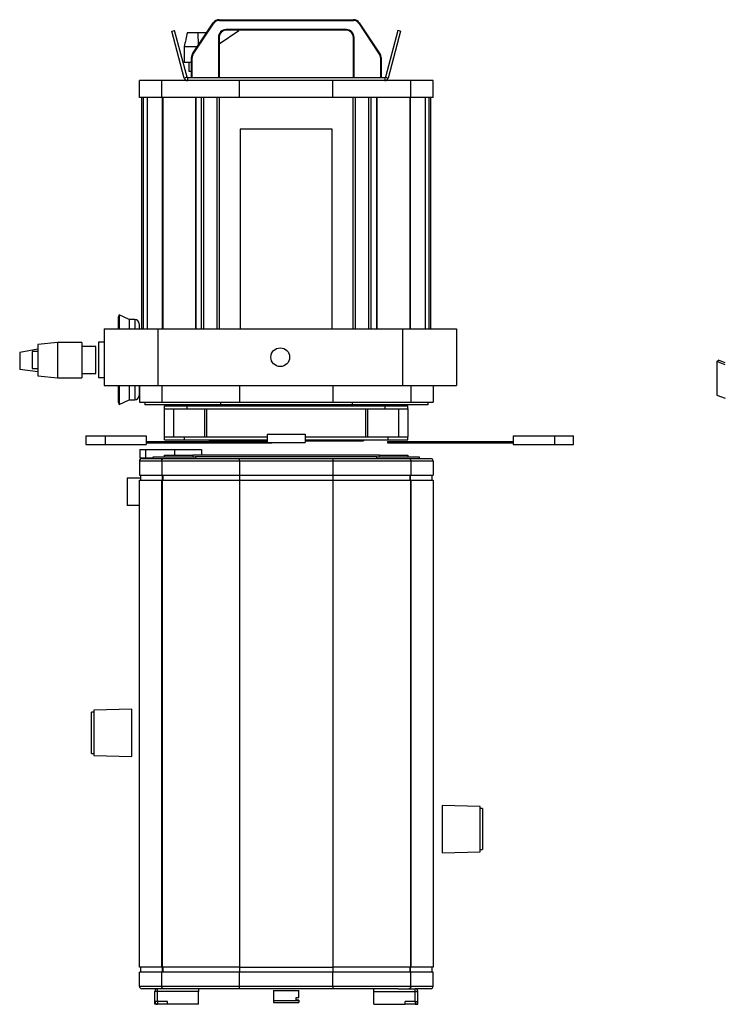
# Model space of a CAD drawing. Header units: millimetres. Extents: x 14 to 1162, y -733 to 476.
# Tile 1 of 4: x 14 to 513, y -733 to -38. Entities that reach past the tile are written whole.
import ezdxf

# ---------------------------------------------------------------- set-up
doc = ezdxf.new("R2010")
doc.units = ezdxf.units.MM

msp = doc.modelspace()

# ---------------------------------------------------------------- linework, layer by layer
at = {"color": 7, "linetype": 'Continuous', "lineweight": 25}
for p, q in [((136.16, -61.74), (150.72, -39.92)), ((136.54, -61.99), (151.1, -40.17)), ((151.1, -40.17), (150.72, -39.92)), ((154.88, -38.15), (154.88, -37.7)), ((154.88, -37.7), (249.76, -37.7)), ((154.88, -38.15), (249.76, -38.15)), ((249.76, -38.15), (249.76, -37.7)), ((253.54, -40.17), (253.91, -39.92)), ((253.54, -40.17), (268.1, -61.99)), ((253.91, -39.92), (268.48, -61.74)), ((121.46, -45.89), (123.39, -45.37)), ((130.31, -78.92), (121.46, -45.89)), ((132.24, -78.4), (123.39, -45.37)), ((132.47, -46.75), (139.94, -46.75)), ((139.94, -46.75), (140.11, -55.82)), ((139.94, -46.75), (146.16, -46.75)), ((154.82, -54.82), (168.9, -45.31)), ((244.82, -44.74), (159.82, -44.74)), ((159.82, -44.74), (159.82, -45.2)), ((244.82, -45.2), (159.82, -45.2)), ((168.92, -45.2), (168.9, -45.31)), ((244.82, -44.74), (244.82, -45.2)), ((281.25, -45.37), (272.4, -78.4)), ((283.18, -45.89), (274.33, -78.92)), ((283.18, -45.89), (281.25, -45.37)), ((154.36, -50.2), (154.36, -78.7)), ((154.36, -50.2), (154.82, -50.2)), ((154.82, -50.2), (154.82, -78.7)), ((250.27, -50.2), (249.82, -50.2)), ((249.82, -78.7), (249.82, -50.2)), ((250.27, -78.7), (250.27, -50.2)), ((130.2, -56.75), (139.49, -56.75)), ((130.2, -56.75), (130.2, -67.75)), ((136.54, -61.99), (136.16, -61.74)), ((268.1, -61.99), (268.48, -61.74)), ((130.2, -67.75), (135.32, -67.75)), ((133.51, -67.75), (133.51, -74)), ((135.77, -64.51), (135.32, -64.51)), ((135.32, -78.7), (135.32, -64.51)), ((135.77, -78.7), (135.77, -64.51)), ((268.86, -64.51), (268.86, -78.7)), ((268.86, -64.51), (269.32, -64.51)), ((269.32, -64.51), (269.32, -78.7)), ((133.51, -74), (135.32, -74)), ((98.52, -92.7), (98.52, -80.7)), ((114.3, -80.7), (98.52, -80.7)), ((114.3, -92.7), (114.3, -80.7)), ((169.32, -80.7), (114.3, -80.7)), ((132.24, -78.4), (130.31, -78.92)), ((132.62, -78.7), (132.62, -80.7)), ((272.01, -78.7), (132.62, -78.7)), ((169.32, -92.7), (169.32, -80.7)), ((235.32, -80.7), (169.32, -80.7)), ((235.32, -92.7), (235.32, -80.7)), ((290.34, -80.7), (235.32, -80.7)), ((272.01, -78.7), (272.01, -80.7)), ((272.4, -78.4), (274.33, -78.92)), ((290.34, -92.7), (290.34, -80.7)), ((306.12, -80.7), (290.34, -80.7)), ((306.12, -92.7), (306.12, -80.7)), ((114.3, -92.7), (98.52, -92.7)), ((100.33, -256.13), (100.33, -92.7)), ((101.26, -92.7), (101.26, -256.13)), ((104.11, -92.7), (104.11, -256.13)), ((169.32, -92.7), (114.3, -92.7)), ((114.76, -92.7), (114.76, -256.13)), ((115.08, -92.7), (115.08, -256.13)), ((138.28, -92.7), (138.28, -256.13)), ((138.52, -92.7), (138.52, -256.13)), ((142.5, -256.13), (142.5, -92.7)), ((143.86, -92.7), (143.86, -256.13)), ((153.55, -256.13), (153.55, -92.7)), ((155, -92.7), (155, -256.13)), ((235.32, -92.7), (169.32, -92.7)), ((290.34, -92.7), (235.32, -92.7)), ((249.63, -256.13), (249.63, -92.7)), ((251.08, -92.7), (251.08, -256.13)), ((260.78, -256.13), (260.78, -92.7)), ((262.13, -92.7), (262.13, -256.13)), ((266.12, -92.7), (266.12, -256.13)), ((266.36, -92.7), (266.36, -256.13)), ((289.56, -92.7), (289.56, -256.13)), ((289.88, -92.7), (289.88, -256.13)), ((306.12, -92.7), (290.34, -92.7)), ((300.53, -92.7), (300.53, -256.13)), ((303.38, -256.13), (303.38, -92.7)), ((304.3, -92.7), (304.3, -256.13)), ((234.82, -115), (169.82, -115)), ((169.82, -115), (169.82, -256.13)), ((234.82, -256.13), (234.82, -115)), ((84.38, -246.29), (83.53, -248.1)), ((83.53, -248.1), (83.53, -256.13)), ((91.28, -249.51), (84.38, -246.29)), ((84.38, -246.29), (84.38, -256.13)), ((95.33, -249.51), (91.28, -249.51)), ((91.28, -249.51), (91.28, -256.13)), ((95.33, -249.51), (95.33, -256.13)), ((73.6, -256.13), (73.6, -296.13)), ((73.6, -256.13), (111.6, -256.13)), ((98.33, -252.51), (98.33, -256.13)), ((111.6, -256.13), (111.6, -296.13)), ((111.6, -256.13), (284.6, -256.13)), ((284.6, -256.13), (284.6, -296.13)), ((284.6, -256.13), (322.6, -256.13)), ((322.6, -256.13), (322.6, -296.13)), ((26.8, -270.39), (13.97, -272.82)), ((40.8, -265.69), (26.8, -267.19)), ((26.8, -267.19), (26.8, -289.19)), ((57.8, -265.69), (40.8, -265.69)), ((40.8, -265.69), (40.8, -290.69)), ((57.8, -265.69), (57.8, -290.69)), ((67.8, -268.69), (57.8, -268.69)), ((67.8, -287.69), (67.8, -268.69)), ((73.6, -265.4), (69.6, -265.4)), ((69.6, -265.4), (69.6, -267.83)), ((69.6, -267.83), (69.6, -290.4)), ((13.97, -272.82), (13.97, -284.82)), ((26.8, -272.19), (22.8, -272.19)), ((22.8, -272.19), (22.8, -284.19)), ((26.8, -286.38), (13.97, -284.82)), ((22.8, -284.19), (26.8, -284.19)), ((506.69, -279.24), (507.8, -278.27)), ((506.69, -279.24), (506.69, -302.91)), ((512.6, -281.49), (506.69, -279.24)), ((512.6, -280.1), (507.8, -278.27)), ((26.8, -289.19), (40.8, -290.69)), ((40.8, -290.69), (57.8, -290.69)), ((57.8, -287.69), (67.8, -287.69)), ((69.6, -290.4), (73.6, -290.4)), ((73.6, -296.13), (111.6, -296.13)), ((83.53, -296.13), (83.53, -307.69)), ((84.38, -296.13), (84.38, -309.5)), ((91.28, -296.13), (91.28, -306.29)), ((95.33, -296.13), (95.33, -306.29)), ((98.33, -296.13), (98.33, -303.29)), ((98.52, -296.13), (98.52, -307.8)), ((111.6, -296.13), (284.6, -296.13)), ((114.3, -296.13), (114.3, -307.8)), ((169.32, -296.13), (169.32, -307.8)), ((235.32, -296.13), (235.32, -307.8)), ((284.6, -296.13), (322.6, -296.13)), ((290.34, -296.13), (290.34, -307.8)), ((306.12, -296.13), (306.12, -307.8)), ((506.69, -302.91), (512.6, -305.17)), ((83.53, -307.69), (84.38, -309.5)), ((84.38, -309.5), (91.28, -306.29)), ((91.28, -306.29), (95.33, -306.29)), ((98.52, -307.8), (114.3, -307.8)), ((102.32, -307.8), (102.32, -309.8)), ((155.82, -309.8), (102.32, -309.8)), ((114.3, -307.8), (169.32, -307.8)), ((116.32, -312.5), (116.32, -310.5)), ((116.32, -310.5), (132.32, -310.5)), ((116.32, -312.5), (132.32, -312.5)), ((116.32, -332.5), (116.32, -312.5)), ((122.89, -332.5), (122.89, -312.5)), ((132.32, -312.5), (132.32, -310.5)), ((132.32, -310.5), (272.32, -310.5)), ((132.32, -312.5), (272.32, -312.5)), ((144.89, -332.5), (144.89, -312.5)), ((146.32, -332.5), (146.32, -312.5)), ((155.82, -307.8), (155.82, -309.8)), ((248.82, -309.8), (155.82, -309.8)), ((169.32, -307.8), (235.32, -307.8)), ((235.32, -307.8), (290.34, -307.8)), ((248.82, -307.8), (248.82, -309.8)), ((302.32, -309.8), (248.82, -309.8)), ((258.32, -312.5), (258.32, -332.5)), ((259.75, -312.5), (259.75, -332.5)), ((272.32, -312.5), (272.32, -310.5)), ((272.32, -310.5), (288.32, -310.5)), ((272.32, -312.5), (288.32, -312.5)), ((281.75, -312.5), (281.75, -332.5)), ((288.32, -312.5), (288.32, -310.5)), ((288.32, -312.5), (288.32, -332.5)), ((290.34, -307.8), (306.12, -307.8)), ((302.32, -307.8), (302.32, -309.8)), ((60.82, -331.8), (60.82, -337.8)), ((60.82, -331.8), (74.32, -331.8)), ((74.32, -331.8), (74.32, -337.8)), ((74.32, -331.8), (103.32, -331.8)), ((103.32, -331.8), (103.32, -337.8)), ((116.32, -334.5), (116.32, -332.5)), ((116.32, -332.5), (130.32, -332.5)), ((130.32, -334.5), (130.32, -332.5)), ((130.32, -332.5), (188.82, -332.5)), ((188.82, -330.5), (188.82, -336.5)), ((188.82, -330.5), (215.82, -330.5)), ((215.82, -330.5), (215.82, -336.5)), ((215.82, -332.5), (274.32, -332.5)), ((274.32, -334.5), (274.32, -332.5)), ((274.32, -332.5), (288.32, -332.5)), ((288.32, -334.5), (288.32, -332.5)), ((362.8, -331.8), (362.8, -337.8)), ((362.8, -331.8), (391.8, -331.8)), ((391.8, -331.8), (391.8, -337.8)), ((391.8, -331.8), (405.3, -331.8)), ((405.3, -337.8), (405.3, -331.8)), ((60.82, -337.8), (74.32, -337.8)), ((74.32, -337.8), (103.32, -337.8)), ((103.32, -335.8), (120.9, -335.8)), ((103.32, -336.6), (120.9, -336.6)), ((116.32, -334.5), (130.32, -334.5)), ((120.9, -335.8), (120.9, -336.6)), ((120.9, -335.8), (188.82, -335.8)), ((120.9, -336.6), (192.19, -336.6)), ((130.32, -334.5), (164.24, -334.5)), ((147.82, -334.5), (147.82, -335.3)), ((147.82, -335.3), (153.47, -335.3)), ((153.47, -334.5), (153.47, -335.3)), ((153.47, -335.3), (188.82, -335.3)), ((164.24, -334.5), (188.82, -334.5)), ((188.82, -336.5), (215.82, -336.5)), ((192.19, -336.5), (192.19, -336.6)), ((215.82, -334.5), (249.08, -334.5)), ((215.82, -335.3), (256.82, -335.3)), ((249.08, -334.5), (274.32, -334.5)), ((256.82, -334.5), (256.82, -335.3)), ((273.93, -335.8), (318.67, -335.8)), ((273.93, -335.8), (273.93, -336.6)), ((273.93, -336.6), (318.67, -336.6)), ((274.32, -334.5), (288.32, -334.5)), ((318.67, -335.8), (318.67, -336.6)), ((318.67, -335.8), (362.8, -335.8)), ((318.67, -336.6), (362.8, -336.6)), ((362.8, -337.8), (391.8, -337.8)), ((391.8, -337.8), (405.3, -337.8)), ((98.89, -341.3), (98.89, -347.3)), ((98.89, -341.3), (102.84, -341.3)), ((98.89, -347.3), (102.84, -347.3)), ((100.32, -347.7), (115.61, -347.7)), ((102.84, -341.3), (102.84, -347.3)), ((102.84, -341.3), (123.35, -341.3)), ((102.84, -347.3), (108.32, -347.3)), ((108.32, -347.7), (108.32, -346.5)), ((108.32, -346.5), (138.32, -346.5)), ((115.61, -347.7), (169.32, -347.7)), ((116.32, -346.5), (116.32, -345.3)), ((116.32, -345.3), (136.32, -345.3)), ((123.35, -341.3), (123.35, -345.3)), ((123.35, -341.3), (142.44, -341.3)), ((136.32, -345.3), (136.32, -346.5)), ((268.32, -345.3), (136.32, -345.3)), ((138.32, -346.5), (138.32, -347.7)), ((266.32, -346.5), (138.32, -346.5)), ((142.44, -341.3), (142.44, -345.3)), ((169.32, -349.5), (169.32, -347.7)), ((169.32, -347.7), (235.32, -347.7)), ((235.32, -347.7), (289.03, -347.7)), ((235.32, -347.7), (235.32, -349.5)), ((266.32, -347.7), (266.32, -346.5)), ((266.32, -346.5), (296.32, -346.5)), ((268.32, -346.5), (268.32, -345.3)), ((268.32, -345.3), (288.32, -345.3)), ((288.32, -345.3), (288.32, -346.5)), ((289.03, -347.7), (304.32, -347.7)), ((296.32, -346.5), (296.32, -347.7)), ((114.3, -349.5), (98.52, -349.5)), ((98.52, -349.5), (98.52, -359.5)), ((169.32, -349.5), (114.3, -349.5)), ((114.3, -349.5), (114.3, -359.5)), ((169.32, -349.5), (169.32, -359.5)), ((235.32, -349.5), (169.32, -349.5)), ((290.34, -349.5), (235.32, -349.5)), ((235.32, -349.5), (235.32, -359.5)), ((290.34, -349.5), (290.34, -359.5)), ((306.12, -349.5), (290.34, -349.5)), ((306.12, -349.5), (306.12, -359.5)), ((90.03, -361.5), (90.03, -381)), ((99.32, -361.5), (90.03, -361.5)), ((98.52, -359.5), (114.3, -359.5)), ((99.32, -359.5), (99.32, -363)), ((99.33, -359.5), (99.33, -363)), ((114.3, -359.5), (169.32, -359.5)), ((114.76, -359.5), (114.76, -363)), ((115.08, -359.5), (115.08, -363)), ((169.32, -359.5), (235.32, -359.5)), ((169.32, -359.5), (169.32, -363)), ((235.32, -359.5), (290.34, -359.5)), ((235.32, -359.5), (235.32, -363)), ((289.56, -359.5), (289.56, -363)), ((289.88, -359.5), (289.88, -363)), ((290.34, -359.5), (306.12, -359.5)), ((305.31, -359.5), (305.31, -363)), ((305.32, -359.5), (305.32, -363)), ((98.55, -707), (98.55, -363)), ((98.55, -363), (114.15, -363)), ((114.15, -363), (114.15, -707)), ((114.15, -363), (114.54, -363)), ((114.54, -363), (114.54, -707)), ((114.54, -363), (169.32, -363)), ((169.32, -363), (169.32, -707)), ((169.32, -363), (235.32, -363)), ((235.32, -363), (235.32, -707)), ((235.32, -363), (290.1, -363)), ((290.1, -363), (290.1, -707)), ((290.1, -363), (290.48, -363)), ((290.48, -363), (290.48, -707)), ((290.48, -363), (306.09, -363)), ((306.09, -363), (306.09, -707)), ((98.55, -381), (90.03, -381)), ((66.32, -527), (64.62, -527)), ((64.62, -556), (64.62, -527)), ((93.32, -524.79), (66.32, -525.5)), ((66.32, -525.5), (66.32, -527.29)), ((66.32, -527.29), (66.32, -557.5)), ((93.32, -558.2), (93.32, -524.79)), ((64.62, -556), (66.32, -556)), ((66.32, -557.5), (93.32, -558.2)), ((339.43, -593.5), (312.43, -592.79)), ((312.43, -592.79), (312.43, -626.2)), ((339.43, -610.38), (339.43, -593.5)), ((341.13, -595), (339.43, -595)), ((341.13, -595), (341.13, -624)), ((339.43, -625.5), (339.43, -610.38)), ((312.43, -626.2), (339.43, -625.5)), ((339.43, -624), (341.13, -624)), ((114.15, -707), (98.55, -707)), ((99.32, -707), (99.32, -710.5)), ((99.33, -707), (99.33, -710.5)), ((114.54, -707), (114.15, -707)), ((169.32, -707), (114.54, -707)), ((114.76, -707), (114.76, -710.5)), ((115.08, -707), (115.08, -710.5)), ((169.32, -707), (235.32, -707)), ((169.32, -707), (169.32, -710.5)), ((290.1, -707), (235.32, -707)), ((235.32, -707), (235.32, -710.5)), ((289.56, -707), (289.56, -710.5)), ((289.88, -707), (289.88, -710.5)), ((290.48, -707), (290.1, -707)), ((306.09, -707), (290.48, -707)), ((305.31, -707), (305.31, -710.5)), ((305.32, -707), (305.32, -710.5)), ((98.52, -720.5), (98.52, -710.5)), ((114.3, -710.5), (98.52, -710.5)), ((114.3, -720.5), (114.3, -710.5)), ((169.32, -710.5), (114.3, -710.5)), ((169.32, -720.5), (169.32, -710.5)), ((235.32, -710.5), (169.32, -710.5)), ((235.32, -720.5), (235.32, -710.5)), ((290.34, -710.5), (235.32, -710.5)), ((290.34, -720.5), (290.34, -710.5)), ((306.12, -710.5), (290.34, -710.5)), ((306.12, -720.5), (306.12, -710.5)), ((98.52, -720.5), (114.3, -720.5)), ((111.44, -722.3), (100.32, -722.3)), ((111.44, -724.3), (111.44, -722.3)), ((123.01, -722.3), (111.44, -722.3)), ((114.3, -720.5), (169.32, -720.5)), ((169.32, -722.3), (123.01, -722.3)), ((140.44, -722.3), (140.44, -724.3)), ((169.32, -722.3), (169.32, -720.5)), ((169.32, -720.5), (235.32, -720.5)), ((235.32, -722.3), (169.32, -722.3)), ((235.32, -720.5), (290.34, -720.5)), ((235.32, -720.5), (235.32, -722.3)), ((281.41, -722.3), (235.32, -722.3)), ((264.32, -724.3), (264.32, -722.3)), ((281.41, -722.3), (293.32, -722.3)), ((290.34, -720.5), (306.12, -720.5)), ((293.32, -724.3), (293.32, -722.3)), ((304.32, -722.3), (293.32, -722.3)), ((111.44, -724.3), (109.44, -724.3)), ((109.44, -731.3), (109.44, -724.3)), ((111.44, -731.3), (111.44, -724.3)), ((140.44, -724.3), (111.44, -724.3)), ((140.44, -724.3), (111.44, -724.3)), ((111.44, -724.3), (111.44, -724.3)), ((111.44, -724.3), (111.44, -724.3)), ((140.44, -724.3), (140.44, -724.3)), ((140.44, -733.3), (140.44, -724.3)), ((193.32, -723.49), (193.32, -723.47)), ((193.32, -723.47), (211.32, -723.47)), ((193.32, -723.49), (193.32, -730.5)), ((193.32, -723.49), (211.32, -723.49)), ((209.32, -728.5), (211.32, -728.5)), ((209.32, -730.5), (209.32, -728.5)), ((211.32, -723.47), (211.32, -723.49)), ((211.32, -728.5), (211.32, -723.49)), ((264.32, -724.3), (293.32, -724.3)), ((264.32, -724.3), (293.32, -724.3)), ((264.32, -724.3), (264.32, -724.3)), ((264.32, -733.3), (264.32, -724.3)), ((293.32, -724.3), (295.32, -724.3)), ((293.32, -731.3), (293.32, -724.3)), ((293.32, -724.3), (293.32, -724.3)), ((293.32, -724.3), (293.32, -724.3)), ((295.32, -731.3), (295.32, -724.3)), ((111.44, -731.3), (109.44, -731.3)), ((109.44, -733.3), (109.44, -731.3)), ((111.44, -733.3), (109.44, -733.3)), ((111.44, -731.3), (111.44, -733.3)), ((118.44, -731.3), (111.44, -731.3)), ((118.44, -733.3), (111.44, -733.3)), ((118.44, -733.3), (118.44, -731.3)), ((140.44, -733.3), (118.44, -733.3)), ((193.32, -730.5), (209.32, -730.5)), ((193.32, -730.5), (193.32, -730.51)), ((193.32, -730.51), (211.32, -730.51)), ((193.32, -730.51), (193.32, -730.63)), ((193.32, -730.63), (193.32, -732.13)), ((193.32, -730.63), (211.32, -730.63)), ((193.32, -732.13), (211.32, -732.13)), ((211.32, -730.48), (209.32, -730.48)), ((211.32, -730.5), (209.32, -730.5)), ((211.32, -730.48), (211.32, -730.5)), ((211.32, -730.51), (211.32, -730.5)), ((211.32, -730.63), (211.32, -730.51)), ((211.32, -730.63), (211.32, -732.13)), ((264.32, -733.3), (286.32, -733.3)), ((286.32, -733.3), (286.32, -731.3)), ((293.32, -731.3), (286.32, -731.3)), ((293.32, -733.3), (286.32, -733.3)), ((293.32, -731.3), (295.32, -731.3)), ((293.32, -731.3), (293.32, -733.3)), ((293.32, -733.3), (295.32, -733.3)), ((295.32, -733.3), (295.32, -731.3))]:
    msp.add_line(p, q, dxfattribs=at)
msp.add_circle((198.1, -276.13), 6.6, dxfattribs=at)
for centre, radius, start, end in [((154.88, -42.7), 5, 90, 146.27766), ((154.88, -42.7), 4.55, 90, 146.27766), ((249.76, -42.7), 5, 33.72234, 90), ((249.76, -42.7), 4.55, 33.72234, 90), ((159.82, -50.2), 5.45, 90, 180), ((159.82, -50.2), 5, 90, 180), ((244.82, -50.2), 5.45, 0, 90), ((244.82, -50.2), 5, 0, 90), ((140.32, -64.51), 5, 146.27766, 180), ((140.32, -64.51), 4.55, 146.27766, 180), ((264.32, -64.51), 4.55, 0, 33.72234), ((264.32, -64.51), 5, 0, 33.72234), ((132.62, -78.3), 2.4, 195, 270), ((132.62, -78.3), 0.4, 195, 270), ((272.01, -78.3), 0.4, 270, 345), ((272.01, -78.3), 2.4, 270, 345), ((95.33, -252.51), 3, 0, 90), ((95.33, -303.29), 3, 270, 0), ((100.32, -349.5), 1.8, 90, 180), ((304.32, -349.5), 1.8, 0, 90), ((100.32, -720.5), 1.8, 180, 270), ((111.44, -724.3), 2, 90, 180), ((293.32, -724.3), 2, 0, 90), ((304.32, -720.5), 1.8, 270, 0), ((111.44, -724.3), 0.001, 90, 180), ((293.32, -724.3), 0.001, 0, 90), ((111.44, -731.3), 2, 180, 270), ((111.44, -731.3), 0.001, 180, 270), ((293.32, -731.3), 2, 270, 360), ((293.32, -731.3), 0.001, 270, 0)]:
    msp.add_arc(centre, radius, start, end, dxfattribs=at)
msp.add_open_spline([(132.47, -46.75), (131.71, -50.08), (130.95, -53.41), (130.2, -56.75)], degree=3, dxfattribs=at)
for points, knots in [([(114.3, -349.5), (114.3, -349.46), (114.3, -349.38), (114.31, -349.25), (114.32, -349.13), (114.34, -349.02), (114.38, -348.84), (114.46, -348.62), (114.58, -348.37), (114.72, -348.16), (114.95, -347.92), (115.25, -347.74), (115.5, -347.7), (115.6, -347.7), (115.61, -347.7)], [0, 0, 0, 0, 0.042516, 0.085039, 0.127584, 0.170162, 0.212777, 0.317813, 0.42324, 0.527901, 0.633015, 0.844386, 0.994175, 1, 1, 1, 1]), ([(289.03, -347.7), (289.06, -347.7), (289.11, -347.7), (289.19, -347.71), (289.32, -347.74), (289.47, -347.8), (289.73, -347.95), (290.02, -348.26), (290.22, -348.7), (290.31, -349.08), (290.33, -349.32), (290.34, -349.46), (290.34, -349.5)], [0, 0, 0, 0, 0.040991, 0.081968, 0.122926, 0.222877, 0.322554, 0.536259, 0.747947, 0.854236, 0.960315, 1, 1, 1, 1]), ([(115.61, -722.3), (115.58, -722.3), (115.52, -722.29), (115.44, -722.28), (115.32, -722.26), (115.16, -722.2), (114.91, -722.04), (114.62, -721.73), (114.42, -721.3), (114.33, -720.91), (114.3, -720.67), (114.3, -720.53), (114.3, -720.5)], [0, 0, 0, 0, 0.040991, 0.081968, 0.122926, 0.222877, 0.322554, 0.536259, 0.747947, 0.854236, 0.960315, 1, 1, 1, 1]), ([(290.34, -720.5), (290.34, -720.54), (290.33, -720.62), (290.33, -720.74), (290.31, -720.86), (290.29, -720.98), (290.25, -721.15), (290.18, -721.37), (290.06, -721.62), (289.91, -721.84), (289.68, -722.08), (289.39, -722.25), (289.14, -722.3), (289.03, -722.3), (289.03, -722.3)], [0, 0, 0, 0, 0.042516, 0.085039, 0.127584, 0.170162, 0.212777, 0.317813, 0.42324, 0.527901, 0.633015, 0.844386, 0.994175, 1, 1, 1, 1])]:
    msp.add_open_spline(points, degree=3, knots=knots, dxfattribs=at)

doc.saveas('drawing.dxf')
